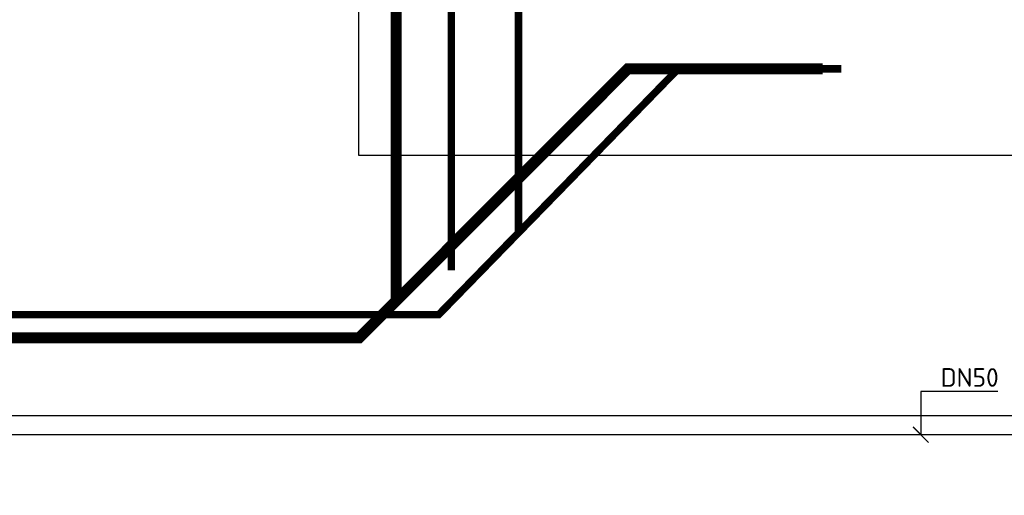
# Model space of a CAD drawing. Header units: millimetres. Extents: x 78245 to 370331, y -43659 to 214111.
# Tile 33 of 64: x 165628 to 178896, y 89750 to 96155. Entities that reach past the tile are written whole.
import ezdxf
from ezdxf.lldxf.tags import DXFTag

# ---------------------------------------------------------------- set-up
doc = ezdxf.new("R2010")
doc.units = ezdxf.units.MM
doc.header["$LTSCALE"] = 100
doc.linetypes.add('DASHED2', pattern=[9.525, 6.35, -3.175])
for name, color, linetype in [('T--L9041_VERHARDING_Voetpad', 9, 'DASHED2'), ('T--L9052_1988_Hemelwater_Afvoer', 153, 'HEMELWATER_AFVOER'), ('T--L9052_1988_HWA_VERVALLEN', 9, 'HEMELWATER_AFVOER'), ('T--L9054--_GASLEIDING', 82, 'GAS_LINE'), ('T--WL9052--_Riolering', 200, 'VUIL_WATER_AFVOER')]:
    doc.layers.add(name, color=color, linetype=linetype)
doc.styles.add('Raymond nov 2012', font='isocpeur.ttf', dxfattribs={"height": 500})
doc.styles.get("Standard").update_dxf_attribs({"font": 'arial.ttf'})
tags = doc.linetypes.add('GAS_LINE', pattern='A,12.7,-5.08,["GAS",Standard,S=2.54,R=0,X=-2.54,Y=-1.27],-6.35', length=24.13).pattern_tags.tags
tags[6] = DXFTag(74, 10)
tags = doc.linetypes.add('HEMELWATER_AFVOER', pattern='A,12.7,-5.08,["HWA",Standard,S=2.54,R=0,X=-2.54,Y=-1.27],-7.62', length=25.4).pattern_tags.tags
tags[6] = DXFTag(74, 10)
tags = doc.linetypes.add('VUIL_WATER_AFVOER', pattern='A,12.7,-5.08,["VWA",Standard,S=2.54,R=0,X=-2.54,Y=-1.27],-7.62', length=25.4).pattern_tags.tags
tags[6] = DXFTag(74, 10)

# ---------------------------------------------------------------- blocks, each defined once
blk = doc.blocks.new('Gasleiding Strukton 22-01-2021')
at = {"layer": 'T--L9054--_GASLEIDING', "color": 1}
for p, q in [((57924, 25802), (56885, 25802)), ((56885, 25802), (56885, 25218)), ((56990, 25113), (56781, 25322))]:
    blk.add_line(p, q, dxfattribs=at)
at = {"layer": 'T--L9054--_GASLEIDING'}
for p, q in [((29659, 25476), (63035, 25476)), ((62873, 25218), (40633, 25218))]:
    blk.add_line(p, q, dxfattribs=at)
at = {"layer": 'T--L9054--_GASLEIDING', "style": 'Raymond nov 2012'}
blk.add_text('DN50', height=250, dxfattribs=at).set_placement((57151, 25864))

msp = doc.modelspace()

# ---------------------------------------------------------------- linework, layer by layer
at = {"layer": 'T--L9041_VERHARDING_Voetpad', "linetype": 'ByBlock'}
msp.add_lwpolyline([(170199.696, 117905.739), (182312.696, 117905.739), (182312.696, 94325.739), (170199.696, 94325.739), (170199.696, 117905.739)], dxfattribs=at)
at = {"layer": 'T--L9052_1988_Hemelwater_Afvoer', "const_width": 100}
msp.add_lwpolyline([(168714.02, 156469.255), (168714.02, 144552.71), (171444.409, 141850.41), (171444.409, 92781.353)], dxfattribs=at)
at = {"layer": 'T--L9052_1988_HWA_VERVALLEN', "const_width": 100}
for points in [[(199741.114, 98947.628), (173410, 98947.628), (172350, 98041.812), (172350, 93286.285)], [(176698.798, 95493.603), (174501.912, 95493.603), (171275.31, 92183.926), (163932.501, 92183.926), (163055.296, 91398.84), (163055.296, 33834.953)]]:
    msp.add_lwpolyline(points, dxfattribs=at)
at = {"layer": 'T--L9054--_GASLEIDING', "color": 1}
for p, q in [((178810.285, 91149.561), (177771.517, 91149.561)), ((177771.517, 91149.561), (177771.517, 90565.484)), ((177876.088, 90460.913), (177666.946, 90670.055))]:
    msp.add_line(p, q, dxfattribs=at)
at = {"layer": 'T--L9054--_GASLEIDING'}
for p, q in [((150544.939, 90823.982), (183921.301, 90823.982)), ((183759.352, 90565.484), (161519.769, 90565.484))]:
    msp.add_line(p, q, dxfattribs=at)
at = {"layer": 'T--WL9052--_Riolering', "const_width": 150}
for points in [[(169756.197, 158085.239), (170701.197, 158085.239), (170701.197, 92370.239), (170201.197, 91870.239), (163136.197, 91870.239), (162636.197, 91370.239), (162636.197, 43726.242), (164992.2, 41370.239)], [(170701.197, 92370.239), (170701.197, 92370.239), (173824.561, 95493.603), (176448.798, 95493.603)]]:
    msp.add_lwpolyline(points, dxfattribs=at)

# ---------------------------------------------------------------- block references
at = {"layer": 'T--L9054--_GASLEIDING', "linetype": 'Continuous'}
msp.add_blockref('Gasleiding Strukton 22-01-2021', (120886.416, 65347.858), dxfattribs=at)

# ---------------------------------------------------------------- texts
at = {"layer": 'T--L9054--_GASLEIDING', "style": 'Raymond nov 2012'}
msp.add_text('DN50', height=250, dxfattribs=at).set_placement((178037.539, 91212.312))

doc.saveas('drawing.dxf')
